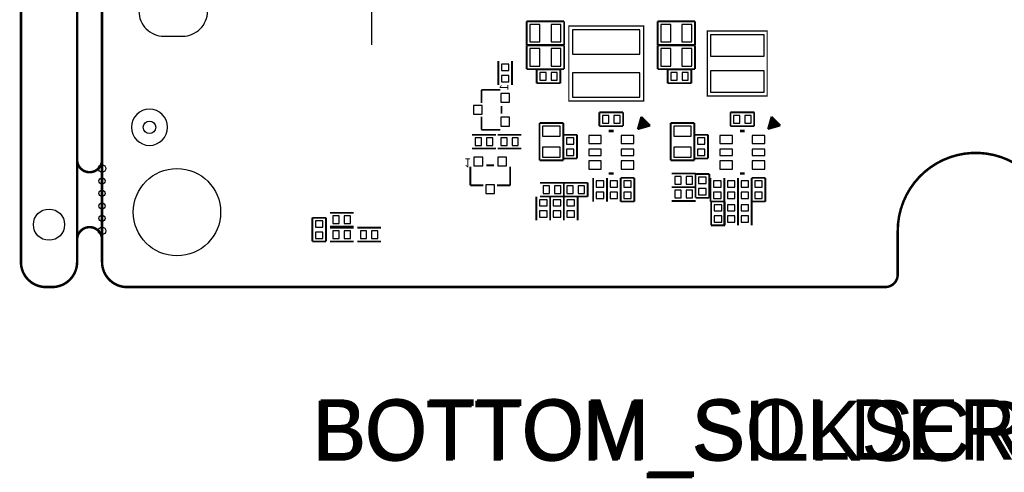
# Model space of a CAD drawing. Extents: x -7 to 124, y -15 to 152.
# Tile 1 of 11: x -7 to 72, y -15 to 21. Entities that reach past the tile are written whole.
import ezdxf

# ---------------------------------------------------------------- set-up
doc = ezdxf.new("R2010")
doc.units = 0
for name, color, linetype in [('BOARD', 6, 'CONTINUOUS'), ('PAD', 52, 'CONTINUOUS'), ('PSR', 200, 'CONTINUOUS'), ('SILK', 120, 'CONTINUOUS')]:
    doc.layers.add(name, color=color, linetype=linetype)

msp = doc.modelspace()

# ---------------------------------------------------------------- linework, layer by layer
at = {"layer": 'BOARD', "const_width": 0.2}
msp.add_lwpolyline([(-6.5, 150.0002), (-6.5, 2)], dxfattribs=at)
for points in [[(-4.5, 0), (-4, 0, 0.414214), (-2, 2), (-2, 129.0002)], [(4, 63.7499), (2, 63.7499, 0.414214), (0, 61.7499), (0, 2, 0.414214), (2, 0), (62.7502, 0, 0.414214), (63.7502, 1), (63.7502, 4.5001)], [(-2, 10.5), (-2, 10.2, 0.414214), (-1, 9.2, 0.414214), (0, 10.2), (0, 10.5)], [(76.25, 4.5001, 1.000003), (63.7502, 4.5001)], [(0, 3.5), (0, 3.8, 0.414214), (-1, 4.8, 0.414214), (-2, 3.8), (-2, 3.5)], [(-6.5, 2, 0.414214), (-4.5, 0)]]:
    msp.add_lwpolyline(points, format="xyb", dxfattribs=at)
at = {"layer": 'PAD'}
for points in [[(35.0702, 19.64), (35.0702, 21.04), (34.2701, 21.04), (34.2701, 19.64)], [(36.77, 19.64), (36.77, 21.04), (35.9699, 21.04), (35.9699, 19.64)], [(37.7, 20.61), (37.7, 18.66), (43.1, 18.66), (43.1, 20.61)], [(45.5602, 19.64), (45.5602, 21.04), (44.7601, 21.04), (44.7601, 19.64)], [(47.26, 19.64), (47.26, 21.04), (46.4599, 21.04), (46.4599, 19.64)], [(48.74, 18.51), (53.04, 18.51), (53.04, 20.21), (48.74, 20.21)], [(35.0702, 17.71), (35.0702, 19.11), (34.2701, 19.11), (34.2701, 17.71)], [(36.77, 17.71), (36.77, 19.11), (35.9699, 19.11), (35.9699, 17.71)], [(45.5602, 17.71), (45.5602, 19.11), (44.7601, 19.11), (44.7601, 17.71)], [(47.26, 17.71), (47.26, 19.11), (46.4599, 19.11), (46.4599, 17.71)], [(32.00005, 17.35005), (32.59995, 17.35005), (32.59995, 17.85015), (32.00005, 17.85015)], [(32.00005, 16.44985), (32.59995, 16.44985), (32.59995, 16.94995), (32.00005, 16.94995)], [(35.06985, 17.17995), (35.06985, 16.58005), (35.56995, 16.58005), (35.56995, 17.17995)], [(35.97005, 17.17995), (35.97005, 16.58005), (36.47015, 16.58005), (36.47015, 17.17995)], [(37.7, 17.16), (37.7, 15.21), (43.1, 15.21), (43.1, 17.16)], [(45.56985, 17.17995), (45.56985, 16.58005), (46.06995, 16.58005), (46.06995, 17.17995)], [(46.47005, 17.17995), (46.47005, 16.58005), (46.97015, 16.58005), (46.97015, 17.17995)], [(53.04, 17.31), (48.74, 17.31), (48.74, 15.61), (53.04, 15.61)], [(32.6501, 15.5), (31.9501, 15.5), (31.9501, 14.8), (32.6501, 14.8)], [(30.4499, 14.55), (29.7499, 14.55), (29.7499, 13.85), (30.4499, 13.85)], [(32.6501, 13.6), (31.9501, 13.6), (31.9501, 12.9), (32.6501, 12.9)], [(40.6, 13.14), (40.6, 13.7399), (40.0999, 13.7399), (40.0999, 13.14)], [(41.5002, 13.14), (41.5002, 13.7399), (41.0001, 13.7399), (41.0001, 13.14)], [(51.1, 13.14), (51.1, 13.7399), (50.5999, 13.7399), (50.5999, 13.14)], [(52.0002, 13.14), (52.0002, 13.7399), (51.5001, 13.7399), (51.5001, 13.14)], [(35.3, 12.09985), (36.7, 12.09985), (36.7, 12.89995), (35.3, 12.89995)], [(45.8, 12.09985), (47.2, 12.09985), (47.2, 12.89995), (45.8, 12.89995)], [(29.89985, 11.94995), (29.89985, 11.35005), (30.39995, 11.35005), (30.39995, 11.94995)], [(30.80005, 11.94995), (30.80005, 11.35005), (31.30015, 11.35005), (31.30015, 11.94995)], [(32.45, 11.35), (32.45, 11.9499), (31.9499, 11.9499), (31.9499, 11.35)], [(33.3502, 11.35), (33.3502, 11.9499), (32.8501, 11.9499), (32.8501, 11.35)], [(37.79995, 11.95015), (37.20005, 11.95015), (37.20005, 11.45005), (37.79995, 11.45005)], [(40, 12.15), (39, 12.15), (39, 11.5), (40, 11.5)], [(42.6, 12.15), (41.6, 12.15), (41.6, 11.5), (42.6, 11.5)], [(48.29995, 11.95015), (47.70005, 11.95015), (47.70005, 11.45005), (48.29995, 11.45005)], [(50.5, 12.15), (49.5, 12.15), (49.5, 11.5), (50.5, 11.5)], [(53.1, 12.15), (52.1, 12.15), (52.1, 11.5), (53.1, 11.5)], [(35.3, 10.40005), (36.7, 10.40005), (36.7, 11.20015), (35.3, 11.20015)], [(37.79995, 11.04995), (37.20005, 11.04995), (37.20005, 10.54985), (37.79995, 10.54985)], [(40, 11.05005), (39, 11.05005), (39, 10.54995), (40, 10.54995)], [(42.6, 11.05005), (41.6, 11.05005), (41.6, 10.54995), (42.6, 10.54995)], [(45.8, 10.40005), (47.2, 10.40005), (47.2, 11.20015), (45.8, 11.20015)], [(48.29995, 11.04995), (47.70005, 11.04995), (47.70005, 10.54985), (48.29995, 10.54985)], [(50.5, 11.05005), (49.5, 11.05005), (49.5, 10.54995), (50.5, 10.54995)], [(53.1, 11.05005), (52.1, 11.05005), (52.1, 10.54995), (53.1, 10.54995)], [(29.8, 10.4001), (29.8, 9.7001), (30.5, 9.7001), (30.5, 10.4001)], [(31.7, 10.4001), (31.7, 9.7001), (32.4, 9.7001), (32.4, 10.4001)], [(40, 10.1), (39, 10.1), (39, 9.45), (40, 9.45)], [(42.6, 10.1), (41.6, 10.1), (41.6, 9.45), (42.6, 9.45)], [(50.5, 10.1), (49.5, 10.1), (49.5, 9.45), (50.5, 9.45)], [(53.1, 10.1), (52.1, 10.1), (52.1, 9.45), (53.1, 9.45)], [(46.4, 8.25), (46.4, 8.8499), (45.8999, 8.8499), (45.8999, 8.25)], [(47.3002, 8.25), (47.3002, 8.8499), (46.8001, 8.8499), (46.8001, 8.25)], [(47.80005, 8.30005), (48.39995, 8.30005), (48.39995, 8.80015), (47.80005, 8.80015)], [(30.75, 8.1999), (30.75, 7.4999), (31.45, 7.4999), (31.45, 8.1999)], [(35.85, 7.5), (35.85, 8.0999), (35.3499, 8.0999), (35.3499, 7.5)], [(36.7502, 7.5), (36.7502, 8.0999), (36.2501, 8.0999), (36.2501, 7.5)], [(37.75, 7.5), (37.75, 8.0999), (37.2499, 8.0999), (37.2499, 7.5)], [(38.6502, 7.5), (38.6502, 8.0999), (38.1501, 8.0999), (38.1501, 7.5)], [(39.60005, 8.00005), (40.19995, 8.00005), (40.19995, 8.50015), (39.60005, 8.50015)], [(41.29995, 8.50015), (40.70005, 8.50015), (40.70005, 8.00005), (41.29995, 8.00005)], [(42.39995, 8.50015), (41.80005, 8.50015), (41.80005, 8.00005), (42.39995, 8.00005)], [(47.80005, 7.39985), (48.39995, 7.39985), (48.39995, 7.89995), (47.80005, 7.89995)], [(49.00005, 8.00005), (49.59995, 8.00005), (49.59995, 8.50015), (49.00005, 8.50015)], [(50.69995, 8.50015), (50.10005, 8.50015), (50.10005, 8.00005), (50.69995, 8.00005)], [(51.79995, 8.50015), (51.20005, 8.50015), (51.20005, 8.00005), (51.79995, 8.00005)], [(52.89995, 8.50015), (52.30005, 8.50015), (52.30005, 8.00005), (52.89995, 8.00005)], [(39.60005, 7.09985), (40.19995, 7.09985), (40.19995, 7.59995), (39.60005, 7.59995)], [(41.29995, 7.59995), (40.70005, 7.59995), (40.70005, 7.09985), (41.29995, 7.09985)], [(42.39995, 7.59995), (41.80005, 7.59995), (41.80005, 7.09985), (42.39995, 7.09985)], [(45.89985, 7.74995), (45.89985, 7.15005), (46.39995, 7.15005), (46.39995, 7.74995)], [(46.80005, 7.74995), (46.80005, 7.15005), (47.30015, 7.15005), (47.30015, 7.74995)], [(49.00005, 7.09985), (49.59995, 7.09985), (49.59995, 7.59995), (49.00005, 7.59995)], [(50.69995, 7.59995), (50.10005, 7.59995), (50.10005, 7.09985), (50.69995, 7.09985)], [(51.79995, 7.59995), (51.20005, 7.59995), (51.20005, 7.09985), (51.79995, 7.09985)], [(52.89995, 7.59995), (52.30005, 7.59995), (52.30005, 7.09985), (52.89995, 7.09985)], [(35.64995, 7.00015), (35.05005, 7.00015), (35.05005, 6.50005), (35.64995, 6.50005)], [(36.74995, 7.00015), (36.15005, 7.00015), (36.15005, 6.50005), (36.74995, 6.50005)], [(37.25005, 6.50005), (37.84995, 6.50005), (37.84995, 7.00015), (37.25005, 7.00015)], [(49.05005, 6.10005), (49.64995, 6.10005), (49.64995, 6.60015), (49.05005, 6.60015)], [(50.69995, 6.60015), (50.10005, 6.60015), (50.10005, 6.10005), (50.69995, 6.10005)], [(51.20005, 6.10005), (51.79995, 6.10005), (51.79995, 6.60015), (51.20005, 6.60015)], [(18.49985, 5.69995), (18.49985, 5.10005), (18.99995, 5.10005), (18.99995, 5.69995)], [(19.40005, 5.69995), (19.40005, 5.10005), (19.90015, 5.10005), (19.90015, 5.69995)], [(35.64995, 6.09995), (35.05005, 6.09995), (35.05005, 5.59985), (35.64995, 5.59985)], [(36.74995, 6.09995), (36.15005, 6.09995), (36.15005, 5.59985), (36.74995, 5.59985)], [(37.25005, 5.59985), (37.84995, 5.59985), (37.84995, 6.09995), (37.25005, 6.09995)], [(49.05005, 5.19985), (49.64995, 5.19985), (49.64995, 5.69995), (49.05005, 5.69995)], [(50.69995, 5.69995), (50.10005, 5.69995), (50.10005, 5.19985), (50.69995, 5.19985)], [(51.20005, 5.19985), (51.79995, 5.19985), (51.79995, 5.69995), (51.20005, 5.69995)], [(17.69995, 5.30015), (17.10005, 5.30015), (17.10005, 4.80005), (17.69995, 4.80005)], [(17.69995, 4.39995), (17.10005, 4.39995), (17.10005, 3.89985), (17.69995, 3.89985)], [(19, 3.9), (19, 4.4999), (18.4999, 4.4999), (18.4999, 3.9)], [(19.9002, 3.9), (19.9002, 4.4999), (19.4001, 4.4999), (19.4001, 3.9)], [(20.69985, 4.49995), (20.69985, 3.90005), (21.19995, 3.90005), (21.19995, 4.49995)], [(21.60005, 4.49995), (21.60005, 3.90005), (22.10015, 3.90005), (22.10015, 4.49995)]]:
    msp.add_lwpolyline(points, close=True, dxfattribs=at)
for centre, radius in [((3.8, 12.8), 0.5), ((0, 9.5), 0.3), ((6, 6), 3.5), ((0, 8.5), 0.25), ((0, 7.5), 0.25), ((0, 6.5), 0.25), ((-4.25, 5), 1.25), ((0, 5.5), 0.25), ((0, 4.5), 0.3)]:
    msp.add_circle(centre, radius, dxfattribs=at)
at = {"layer": 'PSR'}
msp.add_lwpolyline([(5.25, 12.8, 1), (2.35, 12.8, 1)], format="xyb", close=True, dxfattribs=at)
at = {"layer": 'SILK'}
msp.add_lwpolyline([(4.95, 20.1002), (6.45, 20.1002, 0.414214), (8.45, 22.1002), (8.45, 31.1002, 0.414214), (6.45, 33.1002), (4.95, 33.1002, 0.414214), (2.95, 31.1002), (2.95, 22.1002, 0.414214)], format="xyb", close=True, dxfattribs=at)
for points, const_width in [([(21.6, 23), (21.6, 19.4)], 0.1), ([(34.0199, 19.39), (34.0199, 21.29)], 0.1501), ([(34.0199, 21.29), (37.0201, 21.29)], 0.1501), ([(37.0201, 21.29), (37.0201, 19.39)], 0.1501), ([(44.5099, 19.39), (44.5099, 21.29)], 0.1501), ([(44.5099, 21.29), (47.5101, 21.29)], 0.1501), ([(47.5101, 21.29), (47.5101, 19.39)], 0.1501), ([(37.4, 14.91), (37.4, 20.91), (43.4, 20.91), (43.4, 14.91), (37.4, 14.91)], 0.1), ([(48.49, 15.31), (48.49, 20.51), (53.29, 20.51), (53.29, 15.31), (48.49, 15.31)], 0.1), ([(37.0201, 19.39), (34.0199, 19.39)], 0.1501), ([(34.0199, 17.46), (34.0199, 19.36)], 0.1501), ([(34.0199, 19.36), (37.0201, 19.36)], 0.1501), ([(37.0201, 19.36), (37.0201, 17.46)], 0.1501), ([(47.5101, 19.39), (44.5099, 19.39)], 0.1501), ([(44.5099, 17.46), (44.5099, 19.36)], 0.1501), ([(44.5099, 19.36), (47.5101, 19.36)], 0.1501), ([(47.5101, 19.36), (47.5101, 17.46)], 0.1501), ([(31.7501, 16.2), (31.7501, 18.1)], 0.1501), ([(32.8499, 16.2), (32.8499, 18.1)], 0.1501), ([(37.0201, 17.46), (34.0199, 17.46)], 0.1501), ([(36.72, 17.4299), (34.82, 17.4299)], 0.1501), ([(34.82, 17.4299), (34.82, 16.3301)], 0.1501), ([(36.72, 16.3301), (36.72, 17.4299)], 0.1501), ([(47.5101, 17.46), (44.5099, 17.46)], 0.1501), ([(47.22, 17.4299), (45.32, 17.4299)], 0.1501), ([(45.32, 17.4299), (45.32, 16.3301)], 0.1501), ([(47.22, 16.3301), (47.22, 17.4299)], 0.1501), ([(30.3999, 14.7499), (30.3999, 15.7999)], 0.1501), ([(30.3999, 15.7999), (31.9, 15.7999)], 0.1501), ([(34.82, 16.3301), (36.72, 16.3301)], 0.1501), ([(45.32, 16.3301), (47.22, 16.3301)], 0.1501), ([(32.0001, 14.5), (32.0001, 13.9)], 0.1501), ([(30.3999, 12.6001), (30.3999, 13.6501)], 0.1501), ([(41.75, 13.9899), (39.85, 13.9899)], 0.1501), ([(39.85, 13.9899), (39.85, 12.8901)], 0.1501), ([(41.75, 12.8901), (41.75, 13.9899)], 0.1501), ([(42.9161, 12.6475), (43.199, 13.6374)], 0.15), ([(43.4111, 13.4253), (43.0575, 13.0718)], 0.15), ([(43.4818, 13.3546), (43.0575, 12.9303)], 0.15), ([(43.3404, 13.496), (43.1282, 13.2839)], 0.15), ([(43.199, 13.6374), (43.9061, 12.9303)], 0.15), ([(43.199, 13.496), (43.7646, 12.9303)], 0.15), ([(52.25, 13.9899), (50.35, 13.9899)], 0.1501), ([(50.35, 13.9899), (50.35, 12.8901)], 0.1501), ([(52.25, 12.8901), (52.25, 13.9899)], 0.1501), ([(53.3525, 12.6596), (53.6354, 13.6496)], 0.15), ([(53.8475, 13.4374), (53.4939, 13.0839)], 0.15), ([(53.9182, 13.3667), (53.4939, 12.9425)], 0.15), ([(53.7768, 13.5081), (53.5646, 13.296)], 0.15), ([(53.6354, 13.6496), (54.3425, 12.9425)], 0.15), ([(53.6354, 13.5081), (54.201, 12.9425)], 0.15), ([(31.9, 12.6001), (30.3999, 12.6001)], 0.1501), ([(35.05, 10.1499), (35.05, 13.1501)], 0.1501), ([(35.05, 13.1501), (36.95, 13.1501)], 0.1501), ([(36.95, 13.1501), (36.95, 10.1499)], 0.1501), ([(39.85, 12.8901), (41.75, 12.8901)], 0.1501), ([(42.9161, 12.6475), (43.5525, 13.2839)], 0.15), ([(43.9061, 12.9303), (42.9161, 12.6475)], 0.15), ([(43.6232, 13.2132), (43.199, 12.7889)], 0.15), ([(43.6939, 13.1425), (43.3404, 12.7889)], 0.15), ([(43.7646, 13.0718), (43.5525, 12.8596)], 0.15), ([(45.55, 10.1499), (45.55, 13.1501)], 0.1501), ([(45.55, 13.1501), (47.45, 13.1501)], 0.1501), ([(47.45, 13.1501), (47.45, 10.1499)], 0.1501), ([(50.35, 12.8901), (52.25, 12.8901)], 0.1501), ([(53.3525, 12.6596), (53.9889, 13.296)], 0.15), ([(54.3425, 12.9425), (53.3525, 12.6596)], 0.15), ([(54.0596, 13.2253), (53.6354, 12.801)], 0.15), ([(54.1303, 13.1546), (53.7768, 12.801)], 0.15), ([(54.201, 13.0839), (53.9889, 12.8718)], 0.15), ([(29.65, 12.1999), (31.55, 12.1999)], 0.1501), ([(33.6, 12.1999), (31.7, 12.1999)], 0.1501), ([(36.9501, 12.2), (36.9501, 10.3)], 0.1501), ([(38.0499, 12.2), (36.9501, 12.2)], 0.1501), ([(38.0499, 10.3), (38.0499, 12.2)], 0.1501), ([(41, 12.5), (40.6, 12.5)], 0.2), ([(47.4501, 12.2), (47.4501, 10.3)], 0.1501), ([(48.5499, 12.2), (47.4501, 12.2)], 0.1501), ([(48.5499, 10.3), (48.5499, 12.2)], 0.1501), ([(51.5, 12.5), (51.1, 12.5)], 0.2), ([(29.65, 11.1001), (31.55, 11.1001)], 0.1501), ([(33.6, 11.1001), (31.7, 11.1001)], 0.1501), ([(36.9501, 10.3), (38.0499, 10.3)], 0.1501), ([(47.4501, 10.3), (48.5499, 10.3)], 0.1501), ([(29.5001, 8.1499), (29.5001, 9.65)], 0.1501), ([(30.8, 9.7501), (31.4, 9.7501)], 0.1501), ([(32.6999, 9.65), (32.6999, 8.1499)], 0.1501), ([(36.95, 10.1499), (35.05, 10.1499)], 0.1501), ([(47.45, 10.1499), (45.55, 10.1499)], 0.1501), ([(39.3501, 6.85), (39.3501, 8.75)], 0.1501), ([(40.4499, 6.85), (40.4499, 8.75)], 0.1501), ([(40.4501, 8.75), (40.4501, 6.85)], 0.1501), ([(41, 9.1), (40.6, 9.1)], 0.2), ([(41.5499, 8.75), (41.5499, 6.85)], 0.1501), ([(41.5501, 8.75), (41.5501, 6.85)], 0.1501), ([(42.6499, 8.75), (41.5501, 8.75)], 0.1501), ([(42.6499, 6.85), (42.6499, 8.75)], 0.1501), ([(47.55, 9.0999), (45.65, 9.0999)], 0.1501), ([(48.6499, 9.05), (47.5501, 9.05)], 0.1501), ([(47.5501, 9.05), (47.5501, 7.15)], 0.1501), ([(48.6499, 7.15), (48.6499, 9.05)], 0.1501), ([(48.7501, 6.85), (48.7501, 8.75)], 0.1501), ([(49.8499, 6.85), (49.8499, 8.75)], 0.1501), ([(49.8501, 8.75), (49.8501, 6.85)], 0.1501), ([(50.9499, 8.75), (50.9499, 6.85)], 0.1501), ([(50.9501, 8.75), (50.9501, 6.85)], 0.1501), ([(51.5, 9.1), (51.1, 9.1)], 0.2), ([(52.0499, 8.75), (52.0499, 6.85)], 0.1501), ([(52.0501, 8.75), (52.0501, 6.85)], 0.1501), ([(53.1499, 8.75), (52.0501, 8.75)], 0.1501), ([(53.1499, 6.85), (53.1499, 8.75)], 0.1501), ([(30.5501, 8.1499), (29.5001, 8.1499)], 0.1501), ([(32.6999, 8.1499), (31.6499, 8.1499)], 0.1501), ([(37, 8.3499), (35.1, 8.3499)], 0.1501), ([(38.9, 8.3499), (37, 8.3499)], 0.1501), ([(37, 8.3499), (37, 7.2501)], 0.1501), ([(38.9, 7.2501), (38.9, 8.3499)], 0.1501), ([(47.55, 8.0001), (45.65, 8.0001)], 0.1501), ([(45.65, 7.9999), (47.55, 7.9999)], 0.1501), ([(34.8001, 7.25), (34.8001, 5.35)], 0.1501), ([(37, 7.2501), (35.1, 7.2501)], 0.1501), ([(35.8999, 7.25), (35.8999, 5.35)], 0.1501), ([(35.9001, 7.25), (35.9001, 5.35)], 0.1501), ([(36.9999, 7.25), (36.9999, 5.35)], 0.1501), ([(37, 7.2501), (38.9, 7.2501)], 0.1501), ([(37.0001, 5.35), (37.0001, 7.25)], 0.1501), ([(38.0999, 5.35), (38.0999, 7.25)], 0.1501), ([(47.5501, 7.15), (48.6499, 7.15)], 0.1501), ([(41.5501, 6.85), (42.6499, 6.85)], 0.1501), ([(45.65, 6.9001), (47.55, 6.9001)], 0.1501), ([(49.8999, 6.85), (48.8001, 6.85)], 0.1501), ([(48.8001, 6.85), (48.8001, 4.95)], 0.1501), ([(49.8501, 6.85), (49.8501, 4.95)], 0.1501), ([(49.8999, 4.95), (49.8999, 6.85)], 0.1501), ([(50.9499, 6.85), (50.9499, 4.95)], 0.1501), ([(50.9501, 4.95), (50.9501, 6.85)], 0.1501), ([(52.0499, 4.95), (52.0499, 6.85)], 0.1501), ([(52.0501, 6.85), (53.1499, 6.85)], 0.1501), ([(16.8501, 5.55), (16.8501, 3.65)], 0.1501), ([(17.9499, 5.55), (16.8501, 5.55)], 0.1501), ([(17.9499, 3.65), (17.9499, 5.55)], 0.1501), ([(18.25, 5.9499), (20.15, 5.9499)], 0.1501), ([(18.25, 4.8501), (20.15, 4.8501)], 0.1501), ([(20.15, 4.7499), (18.25, 4.7499)], 0.1501), ([(20.45, 4.7499), (22.35, 4.7499)], 0.1501), ([(48.8001, 4.95), (49.8999, 4.95)], 0.1501), ([(16.8501, 3.65), (17.9499, 3.65)], 0.1501), ([(20.15, 3.6501), (18.25, 3.6501)], 0.1501), ([(20.45, 3.6501), (22.35, 3.6501)], 0.1501)]:
    msp.add_lwpolyline(points, dxfattribs=dict(at, const_width=const_width))

# ---------------------------------------------------------------- texts
at = {"layer": 'PSR', "width": 0.973684}
msp.add_text('BOTTOM_SOLDERMASK', height=4.826, dxfattribs=at).set_placement((16.9923, -13.819))
at = {"layer": 'SILK', "text_generation_flag": 2, "width": 0.928571}
for rotation, p in [(90, (32.55, 16.25)), (180, (29.05, 10.3))]:
    msp.add_text('1', height=0.7, rotation=rotation, dxfattribs=at).set_placement(p)
at = {"layer": 'SILK', "width": 0.973684}
msp.add_text('BOTTOM_SILKSCREEN', height=4.826, dxfattribs=at).set_placement((16.8399, -13.9206))

doc.saveas('drawing.dxf')
